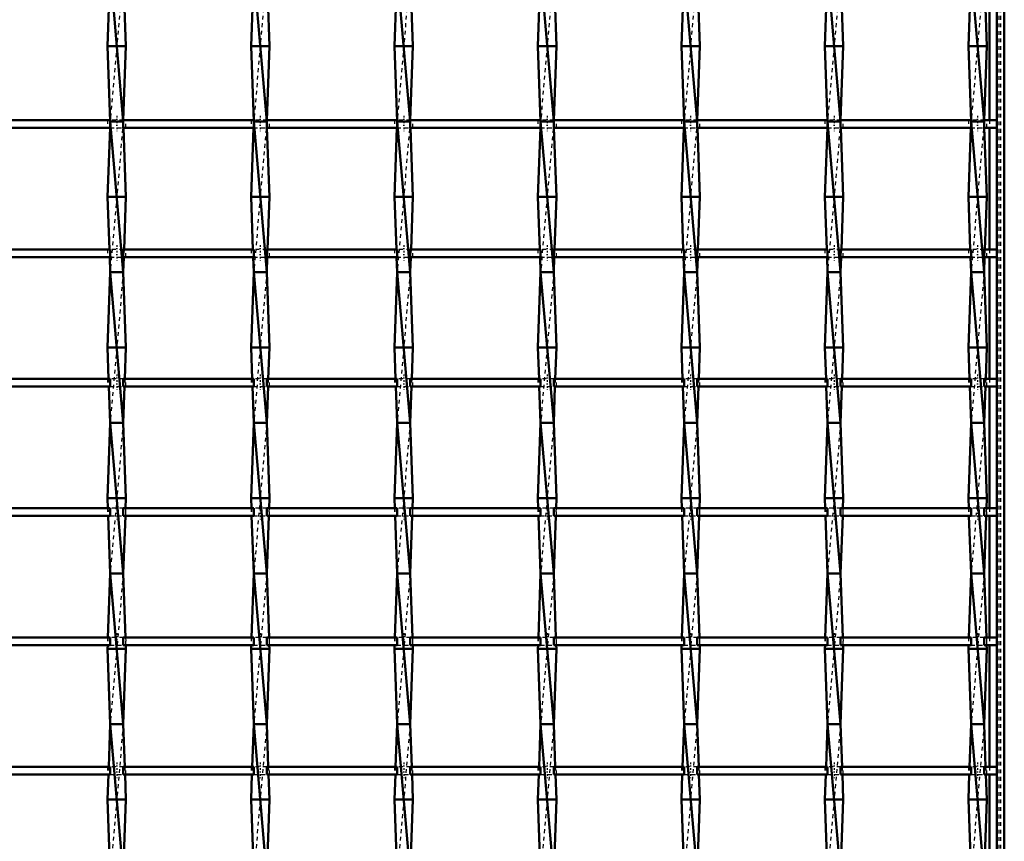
# Model space of a CAD drawing. Header units: millimetres. Extents: x -696 to 532, y -500 to 878.
# Tile 13 of 16: x 89 to 350, y -53 to 165. Entities that reach past the tile are written whole.
import ezdxf

# ---------------------------------------------------------------- set-up
doc = ezdxf.new("R2010")
doc.units = ezdxf.units.MM
doc.linetypes.add('Center', pattern=[1.5, 0.45, -0.5, 0.05, -0.5])
doc.linetypes.add('Dashed', pattern=[2, 1, -1])
for name, color, linetype, lineweight in [('AM_0', 7, 'Continuous', 50), ('AM_7', 7, 'Center', 25), ('AM_9', 6, 'Dashed', 25)]:
    doc.layers.add(name, color=color, linetype=linetype, lineweight=lineweight)

# ---------------------------------------------------------------- blocks, each defined once
blk = doc.blocks.new('1_i86e55pvhl5s721gi67bhdlsi________0_in_LSSP2303438211700100035010_4')
at = {"layer": 'AM_0'}
for p, q in [((348, 498), (348, -498)), ((350, 498), (350, -498)), ((346.05, 170.65), (346.05, 138.32)), ((346.05, 136.32), (346.05, 103.99)), ((346.05, 101.99), (346.05, 69.66)), ((346.05, 67.66), (346.05, 35.33)), ((346.05, 33.33), (346.05, 1)), ((346.05, -1), (346.05, -33.33)), ((346.05, -35.33), (346.05, -67.66))]:
    blk.add_line(p, q, dxfattribs=at)
at = {"layer": 'AM_9'}
for p, q in [((348.55, 498), (348.55, -498)), ((348.99, 498), (348.99, -498)), ((346.05, 138.32), (346.05, 136.32)), ((346.05, 103.99), (346.05, 101.99)), ((346.05, 69.66), (346.05, 67.66)), ((346.05, 35.33), (346.05, 33.33)), ((346.05, 1), (346.05, -1)), ((346.05, -33.33), (346.05, -35.33))]:
    blk.add_line(p, q, dxfattribs=at)
blk = doc.blocks.new('15_vyn3tw6f8cb7vypoqd4vzm5eh________0_in_LSSP2303438211700100035010_4')
at = {"layer": 'AM_0'}
for p, q in [((112.57, 178), (116.03, 138)), ((112.3, 170.65), (111.85, 158)), ((116.3, 170.65), (116.75, 158)), ((116.75, 158), (111.85, 158)), ((111.85, 158), (112.57, 138)), ((116.75, 158), (116.04, 138.32)), ((112.51, 136.32), (111.85, 118)), ((112.57, 138), (116.03, 98)), ((116.03, 138), (112.57, 138)), ((116.09, 136.32), (116.75, 118)), ((111.85, 118), (112.35, 103.99)), ((116.75, 118), (111.85, 118)), ((116.75, 118), (116.25, 103.99)), ((112.42, 101.99), (112.57, 98)), ((116.18, 101.99), (116.03, 98)), ((112.57, 98), (111.85, 78)), ((112.57, 98), (116.03, 58)), ((116.03, 98), (112.57, 98)), ((116.03, 98), (116.75, 78)), ((111.85, 78), (112.15, 69.66)), ((116.75, 78), (111.85, 78)), ((116.75, 78), (116.45, 69.66)), ((112.22, 67.66), (112.57, 58)), ((116.38, 67.66), (116.03, 58)), ((112.57, 58), (111.85, 38)), ((112.57, 58), (116.03, 18)), ((116.03, 58), (112.57, 58)), ((116.03, 58), (116.75, 38)), ((116.75, 38), (111.85, 38)), ((111.85, 38), (111.95, 35.33)), ((116.75, 38), (116.65, 35.33)), ((112.02, 33.33), (112.57, 18)), ((116.58, 33.33), (116.03, 18)), ((112.57, 18), (111.96, 1)), ((112.57, 18), (116.03, -22)), ((116.03, 18), (112.57, 18)), ((116.03, 18), (116.64, 1)), ((111.89, -1), (111.85, -2)), ((116.75, -2), (111.85, -2)), ((111.85, -2), (112.57, -22)), ((116.75, -2), (116.03, -22)), ((116.71, -1), (116.75, -2)), ((112.57, -22), (112.16, -33.33)), ((112.57, -22), (116.03, -62)), ((116.03, -22), (112.57, -22)), ((116.03, -22), (116.44, -33.33)), ((112.09, -35.33), (111.85, -42)), ((116.51, -35.33), (116.75, -42)), ((111.85, -42), (112.57, -62)), ((116.75, -42), (111.85, -42)), ((116.75, -42), (116.03, -62))]:
    blk.add_line(p, q, dxfattribs=at)
at = {"layer": 'AM_9'}
for p, q in [((116.03, 178), (112.57, 138)), ((112.57, 138), (112.51, 136.32)), ((116.03, 138), (112.57, 98)), ((116.04, 138.32), (116.03, 138)), ((116.03, 138), (116.09, 136.32)), ((112.35, 103.99), (112.42, 101.99)), ((116.25, 103.99), (116.18, 101.99)), ((116.03, 98), (112.57, 58)), ((112.15, 69.66), (112.22, 67.66)), ((116.45, 69.66), (116.38, 67.66)), ((116.03, 58), (112.57, 18)), ((111.95, 35.33), (112.02, 33.33)), ((116.65, 35.33), (116.58, 33.33)), ((116.03, 18), (112.57, -22)), ((111.96, 1), (111.89, -1)), ((116.64, 1), (116.71, -1)), ((116.03, -22), (112.57, -62)), ((112.16, -33.33), (112.09, -35.33)), ((116.44, -33.33), (116.51, -35.33))]:
    blk.add_line(p, q, dxfattribs=at)
blk = doc.blocks.new('16_9bkn00gs3bflc9r5jfl584tol________0_in_LSSP2303438211700100035010_4')
at = {"layer": 'AM_0'}
for p, q in [((150.67, 178), (154.13, 138)), ((150.4, 170.65), (149.95, 158)), ((154.4, 170.65), (154.85, 158)), ((154.85, 158), (149.95, 158)), ((149.95, 158), (150.67, 138)), ((154.85, 158), (154.14, 138.32)), ((150.61, 136.32), (149.95, 118)), ((154.13, 138), (150.67, 138)), ((150.67, 138), (154.13, 98)), ((154.19, 136.32), (154.85, 118)), ((154.85, 118), (149.95, 118)), ((149.95, 118), (150.45, 103.99)), ((154.85, 118), (154.35, 103.99)), ((150.52, 101.99), (150.67, 98)), ((154.28, 101.99), (154.13, 98)), ((150.67, 98), (149.95, 78)), ((150.67, 98), (154.13, 58)), ((154.13, 98), (150.67, 98)), ((154.13, 98), (154.85, 78)), ((154.85, 78), (149.95, 78)), ((149.95, 78), (150.25, 69.66)), ((154.85, 78), (154.55, 69.66)), ((150.32, 67.66), (150.67, 58)), ((154.48, 67.66), (154.13, 58)), ((150.67, 58), (149.95, 38)), ((150.67, 58), (154.13, 18)), ((154.13, 58), (150.67, 58)), ((154.13, 58), (154.85, 38)), ((149.95, 38), (150.05, 35.33)), ((154.85, 38), (149.95, 38)), ((154.85, 38), (154.75, 35.33)), ((150.12, 33.33), (150.67, 18)), ((154.68, 33.33), (154.13, 18)), ((150.67, 18), (150.06, 1)), ((150.67, 18), (154.13, -22)), ((154.13, 18), (150.67, 18)), ((154.13, 18), (154.74, 1)), ((149.99, -1), (149.95, -2)), ((154.85, -2), (149.95, -2)), ((149.95, -2), (150.67, -22)), ((154.85, -2), (154.13, -22)), ((154.81, -1), (154.85, -2)), ((150.67, -22), (150.26, -33.33)), ((150.67, -22), (154.13, -62)), ((154.13, -22), (150.67, -22)), ((154.13, -22), (154.54, -33.33)), ((150.19, -35.33), (149.95, -42)), ((154.61, -35.33), (154.85, -42)), ((149.95, -42), (150.67, -62)), ((154.85, -42), (149.95, -42)), ((154.85, -42), (154.13, -62))]:
    blk.add_line(p, q, dxfattribs=at)
at = {"layer": 'AM_9'}
for p, q in [((154.13, 178), (150.67, 138)), ((150.67, 138), (150.61, 136.32)), ((154.13, 138), (150.67, 98)), ((154.14, 138.32), (154.13, 138)), ((154.13, 138), (154.19, 136.32)), ((150.45, 103.99), (150.52, 101.99)), ((154.35, 103.99), (154.28, 101.99)), ((154.13, 98), (150.67, 58)), ((150.25, 69.66), (150.32, 67.66)), ((154.55, 69.66), (154.48, 67.66)), ((154.13, 58), (150.67, 18)), ((150.05, 35.33), (150.12, 33.33)), ((154.75, 35.33), (154.68, 33.33)), ((154.13, 18), (150.67, -22)), ((150.06, 1), (149.99, -1)), ((154.74, 1), (154.81, -1)), ((154.13, -22), (150.67, -62)), ((150.26, -33.33), (150.19, -35.33)), ((154.54, -33.33), (154.61, -35.33))]:
    blk.add_line(p, q, dxfattribs=at)
blk = doc.blocks.new('17_kpkwt9iui20wyduwzh2gyxksl________0_in_LSSP2303438211700100035010_4')
at = {"layer": 'AM_0'}
for p, q in [((188.77, 178), (192.23, 138)), ((188.5, 170.65), (188.05, 158)), ((192.5, 170.65), (192.95, 158)), ((192.95, 158), (188.05, 158)), ((188.05, 158), (188.77, 138)), ((192.95, 158), (192.24, 138.32)), ((188.71, 136.32), (188.05, 118)), ((192.23, 138), (188.77, 138)), ((188.77, 138), (192.23, 98)), ((192.29, 136.32), (192.95, 118)), ((192.95, 118), (188.05, 118)), ((188.05, 118), (188.55, 103.99)), ((192.95, 118), (192.45, 103.99)), ((188.62, 101.99), (188.77, 98)), ((192.38, 101.99), (192.23, 98)), ((188.77, 98), (188.05, 78)), ((188.77, 98), (192.23, 58)), ((192.23, 98), (188.77, 98)), ((192.23, 98), (192.95, 78)), ((192.95, 78), (188.05, 78)), ((188.05, 78), (188.35, 69.66)), ((192.95, 78), (192.65, 69.66)), ((188.42, 67.66), (188.77, 58)), ((192.58, 67.66), (192.23, 58)), ((188.77, 58), (188.05, 38)), ((188.77, 58), (192.23, 18)), ((192.23, 58), (188.77, 58)), ((192.23, 58), (192.95, 38)), ((192.95, 38), (188.05, 38)), ((188.05, 38), (188.15, 35.33)), ((192.95, 38), (192.85, 35.33)), ((188.22, 33.33), (188.77, 18)), ((192.78, 33.33), (192.23, 18)), ((188.77, 18), (188.16, 1)), ((188.77, 18), (192.23, -22)), ((192.23, 18), (188.77, 18)), ((192.23, 18), (192.84, 1)), ((188.09, -1), (188.05, -2)), ((192.95, -2), (188.05, -2)), ((188.05, -2), (188.77, -22)), ((192.95, -2), (192.23, -22)), ((192.91, -1), (192.95, -2)), ((188.77, -22), (188.36, -33.33)), ((192.23, -22), (188.77, -22)), ((188.77, -22), (192.23, -62)), ((192.23, -22), (192.64, -33.33)), ((188.29, -35.33), (188.05, -42)), ((192.71, -35.33), (192.95, -42)), ((192.95, -42), (188.05, -42)), ((188.05, -42), (188.77, -62)), ((192.95, -42), (192.23, -62))]:
    blk.add_line(p, q, dxfattribs=at)
at = {"layer": 'AM_9'}
for p, q in [((192.23, 178), (188.77, 138)), ((188.77, 138), (188.71, 136.32)), ((192.23, 138), (188.77, 98)), ((192.24, 138.32), (192.23, 138)), ((192.23, 138), (192.29, 136.32)), ((188.55, 103.99), (188.62, 101.99)), ((192.45, 103.99), (192.38, 101.99)), ((192.23, 98), (188.77, 58)), ((188.35, 69.66), (188.42, 67.66)), ((192.65, 69.66), (192.58, 67.66)), ((192.23, 58), (188.77, 18)), ((188.15, 35.33), (188.22, 33.33)), ((192.85, 35.33), (192.78, 33.33)), ((192.23, 18), (188.77, -22)), ((188.16, 1), (188.09, -1)), ((192.84, 1), (192.91, -1)), ((192.23, -22), (188.77, -62)), ((188.36, -33.33), (188.29, -35.33)), ((192.64, -33.33), (192.71, -35.33))]:
    blk.add_line(p, q, dxfattribs=at)
blk = doc.blocks.new('18_eeh04iu6j8wp8mqid5z30jglf________0_in_LSSP2303438211700100035010_4')
at = {"layer": 'AM_0'}
for p, q in [((226.87, 178), (230.33, 138)), ((226.6, 170.65), (226.15, 158)), ((230.6, 170.65), (231.05, 158)), ((231.05, 158), (226.15, 158)), ((226.15, 158), (226.87, 138)), ((231.05, 158), (230.34, 138.32)), ((226.81, 136.32), (226.15, 118)), ((230.33, 138), (226.87, 138)), ((226.87, 138), (230.33, 98)), ((230.39, 136.32), (231.05, 118)), ((231.05, 118), (226.15, 118)), ((226.15, 118), (226.65, 103.99)), ((231.05, 118), (230.55, 103.99)), ((226.72, 101.99), (226.87, 98)), ((230.48, 101.99), (230.33, 98)), ((226.87, 98), (226.15, 78)), ((226.87, 98), (230.33, 58)), ((230.33, 98), (226.87, 98)), ((230.33, 98), (231.05, 78)), ((231.05, 78), (226.15, 78)), ((226.15, 78), (226.45, 69.66)), ((231.05, 78), (230.75, 69.66)), ((226.52, 67.66), (226.87, 58)), ((230.68, 67.66), (230.33, 58)), ((226.87, 58), (226.15, 38)), ((226.87, 58), (230.33, 18)), ((230.33, 58), (226.87, 58)), ((230.33, 58), (231.05, 38)), ((226.15, 38), (226.25, 35.33)), ((231.05, 38), (226.15, 38)), ((231.05, 38), (230.95, 35.33)), ((226.32, 33.33), (226.87, 18)), ((230.88, 33.33), (230.33, 18)), ((226.87, 18), (226.26, 1)), ((226.87, 18), (230.33, -22)), ((230.33, 18), (226.87, 18)), ((230.33, 18), (230.94, 1)), ((226.19, -1), (226.15, -2)), ((231.05, -2), (226.15, -2)), ((226.15, -2), (226.87, -22)), ((231.05, -2), (230.33, -22)), ((231.01, -1), (231.05, -2)), ((226.87, -22), (226.46, -33.33)), ((230.33, -22), (226.87, -22)), ((226.87, -22), (230.33, -62)), ((230.33, -22), (230.74, -33.33)), ((226.39, -35.33), (226.15, -42)), ((230.81, -35.33), (231.05, -42)), ((231.05, -42), (226.15, -42)), ((226.15, -42), (226.87, -62)), ((231.05, -42), (230.33, -62))]:
    blk.add_line(p, q, dxfattribs=at)
at = {"layer": 'AM_9'}
for p, q in [((230.33, 178), (226.87, 138)), ((226.87, 138), (226.81, 136.32)), ((230.33, 138), (226.87, 98)), ((230.34, 138.32), (230.33, 138)), ((230.33, 138), (230.39, 136.32)), ((226.65, 103.99), (226.72, 101.99)), ((230.55, 103.99), (230.48, 101.99)), ((230.33, 98), (226.87, 58)), ((226.45, 69.66), (226.52, 67.66)), ((230.75, 69.66), (230.68, 67.66)), ((230.33, 58), (226.87, 18)), ((226.25, 35.33), (226.32, 33.33)), ((230.95, 35.33), (230.88, 33.33)), ((230.33, 18), (226.87, -22)), ((226.26, 1), (226.19, -1)), ((230.94, 1), (231.01, -1)), ((230.33, -22), (226.87, -62)), ((226.46, -33.33), (226.39, -35.33)), ((230.74, -33.33), (230.81, -35.33))]:
    blk.add_line(p, q, dxfattribs=at)
blk = doc.blocks.new('19_xfg5b2h4ivj7410yk2n0uzmaa________0_in_LSSP2303438211700100035010_4')
at = {"layer": 'AM_0'}
for p, q in [((264.97, 178), (268.43, 138)), ((264.7, 170.65), (264.25, 158)), ((268.7, 170.65), (269.15, 158)), ((269.15, 158), (264.25, 158)), ((264.25, 158), (264.97, 138)), ((269.15, 158), (268.44, 138.32)), ((264.91, 136.32), (264.25, 118)), ((268.43, 138), (264.97, 138)), ((264.97, 138), (268.43, 98)), ((268.49, 136.32), (269.15, 118)), ((269.15, 118), (264.25, 118)), ((264.25, 118), (264.75, 103.99)), ((269.15, 118), (268.65, 103.99)), ((264.82, 101.99), (264.97, 98)), ((268.58, 101.99), (268.43, 98)), ((264.97, 98), (264.25, 78)), ((264.97, 98), (268.43, 58)), ((268.43, 98), (264.97, 98)), ((268.43, 98), (269.15, 78)), ((269.15, 78), (264.25, 78)), ((264.25, 78), (264.55, 69.66)), ((269.15, 78), (268.85, 69.66)), ((264.62, 67.66), (264.97, 58)), ((268.78, 67.66), (268.43, 58)), ((264.97, 58), (264.25, 38)), ((264.97, 58), (268.43, 18)), ((268.43, 58), (264.97, 58)), ((268.43, 58), (269.15, 38)), ((269.15, 38), (264.25, 38)), ((264.25, 38), (264.35, 35.33)), ((269.15, 38), (269.05, 35.33)), ((264.42, 33.33), (264.97, 18)), ((268.98, 33.33), (268.43, 18)), ((264.97, 18), (264.36, 1)), ((264.97, 18), (268.43, -22)), ((268.43, 18), (264.97, 18)), ((268.43, 18), (269.04, 1)), ((264.29, -1), (264.25, -2)), ((269.15, -2), (264.25, -2)), ((264.25, -2), (264.97, -22)), ((269.15, -2), (268.43, -22)), ((269.11, -1), (269.15, -2)), ((264.97, -22), (264.56, -33.33)), ((268.43, -22), (264.97, -22)), ((264.97, -22), (268.43, -62)), ((268.43, -22), (268.84, -33.33)), ((264.49, -35.33), (264.25, -42)), ((268.91, -35.33), (269.15, -42)), ((269.15, -42), (264.25, -42)), ((264.25, -42), (264.97, -62)), ((269.15, -42), (268.43, -62))]:
    blk.add_line(p, q, dxfattribs=at)
at = {"layer": 'AM_9'}
for p, q in [((268.43, 178), (264.97, 138)), ((264.97, 138), (264.91, 136.32)), ((268.43, 138), (264.97, 98)), ((268.44, 138.32), (268.43, 138)), ((268.43, 138), (268.49, 136.32)), ((264.75, 103.99), (264.82, 101.99)), ((268.65, 103.99), (268.58, 101.99)), ((268.43, 98), (264.97, 58)), ((264.55, 69.66), (264.62, 67.66)), ((268.85, 69.66), (268.78, 67.66)), ((268.43, 58), (264.97, 18)), ((264.35, 35.33), (264.42, 33.33)), ((269.05, 35.33), (268.98, 33.33)), ((268.43, 18), (264.97, -22)), ((264.36, 1), (264.29, -1)), ((269.04, 1), (269.11, -1)), ((268.43, -22), (264.97, -62)), ((264.56, -33.33), (264.49, -35.33)), ((268.84, -33.33), (268.91, -35.33))]:
    blk.add_line(p, q, dxfattribs=at)
blk = doc.blocks.new('20_wcbvnk443ktaajgwgsu4rstrd________0_in_LSSP2303438211700100035010_4')
at = {"layer": 'AM_0'}
for p, q in [((303.07, 178), (306.53, 138)), ((302.8, 170.65), (302.35, 158)), ((306.8, 170.65), (307.25, 158)), ((307.25, 158), (302.35, 158)), ((302.35, 158), (303.07, 138)), ((307.25, 158), (306.54, 138.32)), ((303.01, 136.32), (302.35, 118)), ((306.53, 138), (303.07, 138)), ((303.07, 138), (306.53, 98)), ((306.59, 136.32), (307.25, 118)), ((307.25, 118), (302.35, 118)), ((302.35, 118), (302.85, 103.99)), ((307.25, 118), (306.75, 103.99)), ((302.92, 101.99), (303.07, 98)), ((306.68, 101.99), (306.53, 98)), ((303.07, 98), (302.35, 78)), ((303.07, 98), (306.53, 58)), ((306.53, 98), (303.07, 98)), ((306.53, 98), (307.25, 78)), ((307.25, 78), (302.35, 78)), ((302.35, 78), (302.65, 69.66)), ((307.25, 78), (306.95, 69.66)), ((302.72, 67.66), (303.07, 58)), ((306.88, 67.66), (306.53, 58)), ((303.07, 58), (302.35, 38)), ((303.07, 58), (306.53, 18)), ((306.53, 58), (303.07, 58)), ((306.53, 58), (307.25, 38)), ((307.25, 38), (302.35, 38)), ((302.35, 38), (302.45, 35.33)), ((307.25, 38), (307.15, 35.33)), ((302.52, 33.33), (303.07, 18)), ((307.08, 33.33), (306.53, 18)), ((303.07, 18), (302.46, 1)), ((303.07, 18), (306.53, -22)), ((306.53, 18), (303.07, 18)), ((306.53, 18), (307.14, 1)), ((302.39, -1), (302.35, -2)), ((307.25, -2), (302.35, -2)), ((302.35, -2), (303.07, -22)), ((307.25, -2), (306.53, -22)), ((307.21, -1), (307.25, -2)), ((303.07, -22), (302.66, -33.33)), ((306.53, -22), (303.07, -22)), ((303.07, -22), (306.53, -62)), ((306.53, -22), (306.94, -33.33)), ((302.59, -35.33), (302.35, -42)), ((307.01, -35.33), (307.25, -42)), ((307.25, -42), (302.35, -42)), ((302.35, -42), (303.07, -62)), ((307.25, -42), (306.53, -62))]:
    blk.add_line(p, q, dxfattribs=at)
at = {"layer": 'AM_9'}
for p, q in [((306.53, 178), (303.07, 138)), ((303.07, 138), (303.01, 136.32)), ((306.53, 138), (303.07, 98)), ((306.54, 138.32), (306.53, 138)), ((306.53, 138), (306.59, 136.32)), ((302.85, 103.99), (302.92, 101.99)), ((306.75, 103.99), (306.68, 101.99)), ((306.53, 98), (303.07, 58)), ((302.65, 69.66), (302.72, 67.66)), ((306.95, 69.66), (306.88, 67.66)), ((306.53, 58), (303.07, 18)), ((302.45, 35.33), (302.52, 33.33)), ((307.15, 35.33), (307.08, 33.33)), ((306.53, 18), (303.07, -22)), ((302.46, 1), (302.39, -1)), ((307.14, 1), (307.21, -1)), ((306.53, -22), (303.07, -62)), ((302.66, -33.33), (302.59, -35.33)), ((306.94, -33.33), (307.01, -35.33))]:
    blk.add_line(p, q, dxfattribs=at)
blk = doc.blocks.new('21_tj07e3j4j9es8199g16goxfna________0_in_LSSP2303438211700100035010_4')
at = {"layer": 'AM_0'}
for p, q in [((341.17, 178), (344.63, 138)), ((340.9, 170.65), (340.45, 158)), ((344.9, 170.65), (345.35, 158)), ((345.35, 158), (340.45, 158)), ((340.45, 158), (341.17, 138)), ((345.35, 158), (344.64, 138.32)), ((341.11, 136.32), (340.45, 118)), ((341.17, 138), (344.63, 98)), ((344.63, 138), (341.17, 138)), ((344.69, 136.32), (345.35, 118)), ((340.45, 118), (340.95, 103.99)), ((345.35, 118), (340.45, 118)), ((345.35, 118), (344.85, 103.99)), ((341.02, 101.99), (341.17, 98)), ((344.78, 101.99), (344.63, 98)), ((341.17, 98), (340.45, 78)), ((341.17, 98), (344.63, 58)), ((344.63, 98), (341.17, 98)), ((344.63, 98), (345.35, 78)), ((340.45, 78), (340.75, 69.66)), ((345.35, 78), (340.45, 78)), ((345.35, 78), (345.05, 69.66)), ((340.82, 67.66), (341.17, 58)), ((344.98, 67.66), (344.63, 58)), ((341.17, 58), (340.45, 38)), ((341.17, 58), (344.63, 18)), ((344.63, 58), (341.17, 58)), ((344.63, 58), (345.35, 38)), ((345.35, 38), (340.45, 38)), ((340.45, 38), (340.55, 35.33)), ((345.35, 38), (345.25, 35.33)), ((340.62, 33.33), (341.17, 18)), ((345.18, 33.33), (344.63, 18)), ((341.17, 18), (340.56, 1)), ((341.17, 18), (344.63, -22)), ((344.63, 18), (341.17, 18)), ((344.63, 18), (345.24, 1)), ((340.49, -1), (340.45, -2)), ((345.35, -2), (340.45, -2)), ((340.45, -2), (341.17, -22)), ((345.35, -2), (344.63, -22)), ((345.31, -1), (345.35, -2)), ((341.17, -22), (340.76, -33.33)), ((344.63, -22), (341.17, -22)), ((341.17, -22), (344.63, -62)), ((344.63, -22), (345.04, -33.33)), ((340.69, -35.33), (340.45, -42)), ((345.11, -35.33), (345.35, -42)), ((345.35, -42), (340.45, -42)), ((340.45, -42), (341.17, -62)), ((345.35, -42), (344.63, -62))]:
    blk.add_line(p, q, dxfattribs=at)
at = {"layer": 'AM_9'}
for p, q in [((344.63, 178), (341.17, 138)), ((341.17, 138), (341.11, 136.32)), ((344.63, 138), (341.17, 98)), ((344.64, 138.32), (344.63, 138)), ((344.63, 138), (344.69, 136.32)), ((340.95, 103.99), (341.02, 101.99)), ((344.85, 103.99), (344.78, 101.99)), ((344.63, 98), (341.17, 58)), ((340.75, 69.66), (340.82, 67.66)), ((345.05, 69.66), (344.98, 67.66)), ((344.63, 58), (341.17, 18)), ((340.55, 35.33), (340.62, 33.33)), ((345.25, 35.33), (345.18, 33.33)), ((344.63, 18), (341.17, -22)), ((340.56, 1), (340.49, -1)), ((345.24, 1), (345.31, -1)), ((344.63, -22), (341.17, -62)), ((340.76, -33.33), (340.69, -35.33)), ((345.04, -33.33), (345.11, -35.33))]:
    blk.add_line(p, q, dxfattribs=at)
blk = doc.blocks.new('36_735g8p2vgcw4j4rx9ujbrwrfb________0_in_LSSP2303438211700100035010_4')
at = {"layer": 'AM_0'}
for p, q in [((112.57, -33.33), (77.93, -33.33)), ((112.57, -33.33), (112.57, -35.33)), ((150.67, -33.33), (116.03, -33.33)), ((116.03, -35.33), (116.03, -33.33)), ((150.67, -33.33), (150.67, -35.33)), ((188.77, -33.33), (154.13, -33.33)), ((154.13, -35.33), (154.13, -33.33)), ((188.77, -33.33), (188.77, -35.33)), ((226.87, -33.33), (192.23, -33.33)), ((192.23, -35.33), (192.23, -33.33)), ((226.87, -33.33), (226.87, -35.33)), ((230.33, -35.33), (230.33, -33.33)), ((264.97, -33.33), (230.33, -33.33)), ((264.97, -33.33), (264.97, -35.33)), ((303.07, -33.33), (268.43, -33.33)), ((268.43, -35.33), (268.43, -33.33)), ((303.07, -33.33), (303.07, -35.33)), ((341.17, -33.33), (306.53, -33.33)), ((306.53, -35.33), (306.53, -33.33)), ((341.17, -33.33), (341.17, -35.33)), ((348, -33.33), (344.63, -33.33)), ((344.63, -35.33), (344.63, -33.33)), ((348, -33.33), (348, -35.33)), ((112.57, -35.33), (77.93, -35.33)), ((150.67, -35.33), (116.03, -35.33)), ((188.77, -35.33), (154.13, -35.33)), ((226.87, -35.33), (192.23, -35.33)), ((264.97, -35.33), (230.33, -35.33)), ((303.07, -35.33), (268.43, -35.33)), ((341.17, -35.33), (306.53, -35.33)), ((348, -35.33), (344.63, -35.33))]:
    blk.add_line(p, q, dxfattribs=at)
at = {"layer": 'AM_7'}
for p, q in [((114.3, -32.13), (114.3, -36.53)), ((152.4, -32.13), (152.4, -36.53)), ((190.5, -32.13), (190.5, -36.53)), ((228.6, -32.13), (228.6, -36.53)), ((266.7, -32.13), (266.7, -36.53)), ((304.8, -32.13), (304.8, -36.53)), ((342.9, -32.13), (342.9, -36.53))]:
    blk.add_line(p, q, dxfattribs=at)
at = {"layer": 'AM_9'}
for p, q in [((111.85, -33.33), (111.85, -35.33)), ((116.03, -33.33), (112.57, -33.33)), ((116.75, -35.33), (116.75, -33.33)), ((149.95, -33.33), (149.95, -35.33)), ((154.13, -33.33), (150.67, -33.33)), ((154.85, -35.33), (154.85, -33.33)), ((188.05, -33.33), (188.05, -35.33)), ((192.23, -33.33), (188.77, -33.33)), ((192.95, -35.33), (192.95, -33.33)), ((226.15, -33.33), (226.15, -35.33)), ((230.33, -33.33), (226.87, -33.33)), ((231.05, -35.33), (231.05, -33.33)), ((264.25, -33.33), (264.25, -35.33)), ((268.43, -33.33), (264.97, -33.33)), ((269.15, -35.33), (269.15, -33.33)), ((302.35, -33.33), (302.35, -35.33)), ((306.53, -33.33), (303.07, -33.33)), ((307.25, -35.33), (307.25, -33.33)), ((340.45, -33.33), (340.45, -35.33)), ((344.63, -33.33), (341.17, -33.33)), ((345.35, -35.33), (345.35, -33.33)), ((112.57, -35.33), (116.03, -35.33)), ((150.67, -35.33), (154.13, -35.33)), ((188.77, -35.33), (192.23, -35.33)), ((226.87, -35.33), (230.33, -35.33)), ((264.97, -35.33), (268.43, -35.33)), ((303.07, -35.33), (306.53, -35.33)), ((341.17, -35.33), (344.63, -35.33))]:
    blk.add_line(p, q, dxfattribs=at)
blk = doc.blocks.new('37_ozlj1ef2b8r0776uiibwd4r5f________0_in_LSSP2303438211700100035010_4')
at = {"layer": 'AM_0'}
for p, q in [((112.57, 1), (77.93, 1)), ((112.57, 1), (112.57, -1)), ((150.67, 1), (116.03, 1)), ((116.03, -1), (116.03, 1)), ((150.67, 1), (150.67, -1)), ((154.13, -1), (154.13, 1)), ((188.77, 1), (154.13, 1)), ((188.77, 1), (188.77, -1)), ((226.87, 1), (192.23, 1)), ((192.23, -1), (192.23, 1)), ((226.87, 1), (226.87, -1)), ((264.97, 1), (230.33, 1)), ((230.33, -1), (230.33, 1)), ((264.97, 1), (264.97, -1)), ((303.07, 1), (268.43, 1)), ((268.43, -1), (268.43, 1)), ((303.07, 1), (303.07, -1)), ((341.17, 1), (306.53, 1)), ((306.53, -1), (306.53, 1)), ((341.17, 1), (341.17, -1)), ((348, 1), (344.63, 1)), ((344.63, -1), (344.63, 1)), ((348, 1), (348, -1)), ((112.57, -1), (77.93, -1)), ((150.67, -1), (116.03, -1)), ((188.77, -1), (154.13, -1)), ((226.87, -1), (192.23, -1)), ((264.97, -1), (230.33, -1)), ((303.07, -1), (268.43, -1)), ((341.17, -1), (306.53, -1)), ((348, -1), (344.63, -1))]:
    blk.add_line(p, q, dxfattribs=at)
at = {"layer": 'AM_7'}
for p, q in [((114.3, 2.2), (114.3, -2.2)), ((152.4, 2.2), (152.4, -2.2)), ((190.5, 2.2), (190.5, -2.2)), ((228.6, 2.2), (228.6, -2.2)), ((266.7, 2.2), (266.7, -2.2)), ((304.8, 2.2), (304.8, -2.2)), ((342.9, 2.2), (342.9, -2.2))]:
    blk.add_line(p, q, dxfattribs=at)
at = {"layer": 'AM_9'}
for p, q in [((111.85, 1), (111.85, -1)), ((116.03, 1), (112.57, 1)), ((116.75, -1), (116.75, 1)), ((149.95, 1), (149.95, -1)), ((154.13, 1), (150.67, 1)), ((154.85, -1), (154.85, 1)), ((188.05, 1), (188.05, -1)), ((192.23, 1), (188.77, 1)), ((192.95, -1), (192.95, 1)), ((226.15, 1), (226.15, -1)), ((230.33, 1), (226.87, 1)), ((231.05, -1), (231.05, 1)), ((264.25, 1), (264.25, -1)), ((268.43, 1), (264.97, 1)), ((269.15, -1), (269.15, 1)), ((302.35, 1), (302.35, -1)), ((306.53, 1), (303.07, 1)), ((307.25, -1), (307.25, 1)), ((340.45, 1), (340.45, -1)), ((344.63, 1), (341.17, 1)), ((345.35, -1), (345.35, 1)), ((112.57, -1), (116.03, -1)), ((150.67, -1), (154.13, -1)), ((188.77, -1), (192.23, -1)), ((226.87, -1), (230.33, -1)), ((264.97, -1), (268.43, -1)), ((303.07, -1), (306.53, -1)), ((341.17, -1), (344.63, -1))]:
    blk.add_line(p, q, dxfattribs=at)
blk = doc.blocks.new('38_ncewa0b6jvyeeb19ahipzr040________0_in_LSSP2303438211700100035010_4')
at = {"layer": 'AM_0'}
for p, q in [((112.57, 35.33), (77.93, 35.33)), ((112.57, 35.33), (112.57, 33.33)), ((116.03, 33.33), (116.03, 35.33)), ((150.67, 35.33), (116.03, 35.33)), ((150.67, 35.33), (150.67, 33.33)), ((188.77, 35.33), (154.13, 35.33)), ((154.13, 33.33), (154.13, 35.33)), ((188.77, 35.33), (188.77, 33.33)), ((226.87, 35.33), (192.23, 35.33)), ((192.23, 33.33), (192.23, 35.33)), ((226.87, 35.33), (226.87, 33.33)), ((230.33, 33.33), (230.33, 35.33)), ((264.97, 35.33), (230.33, 35.33)), ((264.97, 35.33), (264.97, 33.33)), ((303.07, 35.33), (268.43, 35.33)), ((268.43, 33.33), (268.43, 35.33)), ((303.07, 35.33), (303.07, 33.33)), ((341.17, 35.33), (306.53, 35.33)), ((306.53, 33.33), (306.53, 35.33)), ((341.17, 35.33), (341.17, 33.33)), ((348, 35.33), (344.63, 35.33)), ((344.63, 33.33), (344.63, 35.33)), ((348, 35.33), (348, 33.33)), ((112.57, 33.33), (77.93, 33.33)), ((150.67, 33.33), (116.03, 33.33)), ((188.77, 33.33), (154.13, 33.33)), ((226.87, 33.33), (192.23, 33.33)), ((264.97, 33.33), (230.33, 33.33)), ((303.07, 33.33), (268.43, 33.33)), ((341.17, 33.33), (306.53, 33.33)), ((348, 33.33), (344.63, 33.33))]:
    blk.add_line(p, q, dxfattribs=at)
at = {"layer": 'AM_7'}
for p, q in [((114.3, 36.53), (114.3, 32.13)), ((152.4, 36.53), (152.4, 32.13)), ((190.5, 36.53), (190.5, 32.13)), ((228.6, 36.53), (228.6, 32.13)), ((266.7, 36.53), (266.7, 32.13)), ((304.8, 36.53), (304.8, 32.13)), ((342.9, 36.53), (342.9, 32.13))]:
    blk.add_line(p, q, dxfattribs=at)
at = {"layer": 'AM_9'}
for p, q in [((111.85, 35.33), (111.85, 33.33)), ((116.03, 35.33), (112.57, 35.33)), ((116.75, 33.33), (116.75, 35.33)), ((149.95, 35.33), (149.95, 33.33)), ((154.13, 35.33), (150.67, 35.33)), ((154.85, 33.33), (154.85, 35.33)), ((188.05, 35.33), (188.05, 33.33)), ((192.23, 35.33), (188.77, 35.33)), ((192.95, 33.33), (192.95, 35.33)), ((226.15, 35.33), (226.15, 33.33)), ((230.33, 35.33), (226.87, 35.33)), ((231.05, 33.33), (231.05, 35.33)), ((264.25, 35.33), (264.25, 33.33)), ((268.43, 35.33), (264.97, 35.33)), ((269.15, 33.33), (269.15, 35.33)), ((302.35, 35.33), (302.35, 33.33)), ((306.53, 35.33), (303.07, 35.33)), ((307.25, 33.33), (307.25, 35.33)), ((340.45, 35.33), (340.45, 33.33)), ((344.63, 35.33), (341.17, 35.33)), ((345.35, 33.33), (345.35, 35.33)), ((112.57, 33.33), (116.03, 33.33)), ((150.67, 33.33), (154.13, 33.33)), ((188.77, 33.33), (192.23, 33.33)), ((226.87, 33.33), (230.33, 33.33)), ((264.97, 33.33), (268.43, 33.33)), ((303.07, 33.33), (306.53, 33.33)), ((341.17, 33.33), (344.63, 33.33))]:
    blk.add_line(p, q, dxfattribs=at)
blk = doc.blocks.new('39_rjqiqoq6u0s6pwqvgi5hudd8a________0_in_LSSP2303438211700100035010_4')
at = {"layer": 'AM_0'}
for p, q in [((112.57, 69.66), (77.93, 69.66)), ((112.57, 69.66), (112.57, 67.66)), ((150.67, 69.66), (116.03, 69.66)), ((116.03, 67.66), (116.03, 69.66)), ((150.67, 69.66), (150.67, 67.66)), ((154.13, 67.66), (154.13, 69.66)), ((188.77, 69.66), (154.13, 69.66)), ((188.77, 69.66), (188.77, 67.66)), ((226.87, 69.66), (192.23, 69.66)), ((192.23, 67.66), (192.23, 69.66)), ((226.87, 69.66), (226.87, 67.66)), ((264.97, 69.66), (230.33, 69.66)), ((230.33, 67.66), (230.33, 69.66)), ((264.97, 69.66), (264.97, 67.66)), ((303.07, 69.66), (268.43, 69.66)), ((268.43, 67.66), (268.43, 69.66)), ((303.07, 69.66), (303.07, 67.66)), ((341.17, 69.66), (306.53, 69.66)), ((306.53, 67.66), (306.53, 69.66)), ((341.17, 69.66), (341.17, 67.66)), ((348, 69.66), (344.63, 69.66)), ((344.63, 67.66), (344.63, 69.66)), ((348, 69.66), (348, 67.66)), ((112.57, 67.66), (77.93, 67.66)), ((150.67, 67.66), (116.03, 67.66)), ((188.77, 67.66), (154.13, 67.66)), ((226.87, 67.66), (192.23, 67.66)), ((264.97, 67.66), (230.33, 67.66)), ((303.07, 67.66), (268.43, 67.66)), ((341.17, 67.66), (306.53, 67.66)), ((348, 67.66), (344.63, 67.66))]:
    blk.add_line(p, q, dxfattribs=at)
at = {"layer": 'AM_7'}
for p, q in [((114.3, 70.86), (114.3, 66.46)), ((152.4, 70.86), (152.4, 66.46)), ((190.5, 70.86), (190.5, 66.46)), ((228.6, 70.86), (228.6, 66.46)), ((266.7, 70.86), (266.7, 66.46)), ((304.8, 70.86), (304.8, 66.46)), ((342.9, 70.86), (342.9, 66.46))]:
    blk.add_line(p, q, dxfattribs=at)
at = {"layer": 'AM_9'}
for p, q in [((111.85, 69.66), (111.85, 67.66)), ((116.03, 69.66), (112.57, 69.66)), ((116.75, 67.66), (116.75, 69.66)), ((149.95, 69.66), (149.95, 67.66)), ((154.13, 69.66), (150.67, 69.66)), ((154.85, 67.66), (154.85, 69.66)), ((188.05, 69.66), (188.05, 67.66)), ((192.23, 69.66), (188.77, 69.66)), ((192.95, 67.66), (192.95, 69.66)), ((226.15, 69.66), (226.15, 67.66)), ((230.33, 69.66), (226.87, 69.66)), ((231.05, 67.66), (231.05, 69.66)), ((264.25, 69.66), (264.25, 67.66)), ((268.43, 69.66), (264.97, 69.66)), ((269.15, 67.66), (269.15, 69.66)), ((302.35, 69.66), (302.35, 67.66)), ((306.53, 69.66), (303.07, 69.66)), ((307.25, 67.66), (307.25, 69.66)), ((340.45, 69.66), (340.45, 67.66)), ((344.63, 69.66), (341.17, 69.66)), ((345.35, 67.66), (345.35, 69.66)), ((112.57, 67.66), (116.03, 67.66)), ((150.67, 67.66), (154.13, 67.66)), ((188.77, 67.66), (192.23, 67.66)), ((226.87, 67.66), (230.33, 67.66)), ((264.97, 67.66), (268.43, 67.66)), ((303.07, 67.66), (306.53, 67.66)), ((341.17, 67.66), (344.63, 67.66))]:
    blk.add_line(p, q, dxfattribs=at)
blk = doc.blocks.new('40_n8kq2klnq6awzmgld7n82pnqq________0_in_LSSP2303438211700100035010_4')
at = {"layer": 'AM_0'}
for p, q in [((112.57, 103.99), (77.93, 103.99)), ((112.57, 101.99), (77.93, 101.99)), ((112.57, 103.99), (112.57, 101.99)), ((116.03, 101.99), (116.03, 103.99)), ((150.67, 103.99), (116.03, 103.99)), ((150.67, 101.99), (116.03, 101.99)), ((150.67, 103.99), (150.67, 101.99)), ((154.13, 101.99), (154.13, 103.99)), ((188.77, 103.99), (154.13, 103.99)), ((188.77, 101.99), (154.13, 101.99)), ((188.77, 103.99), (188.77, 101.99)), ((226.87, 103.99), (192.23, 103.99)), ((192.23, 101.99), (192.23, 103.99)), ((226.87, 101.99), (192.23, 101.99)), ((226.87, 103.99), (226.87, 101.99)), ((264.97, 103.99), (230.33, 103.99)), ((230.33, 101.99), (230.33, 103.99)), ((264.97, 101.99), (230.33, 101.99)), ((264.97, 103.99), (264.97, 101.99)), ((303.07, 103.99), (268.43, 103.99)), ((268.43, 101.99), (268.43, 103.99)), ((303.07, 101.99), (268.43, 101.99)), ((303.07, 103.99), (303.07, 101.99)), ((341.17, 103.99), (306.53, 103.99)), ((306.53, 101.99), (306.53, 103.99)), ((341.17, 101.99), (306.53, 101.99)), ((341.17, 103.99), (341.17, 101.99)), ((348, 103.99), (344.63, 103.99)), ((344.63, 101.99), (344.63, 103.99)), ((348, 101.99), (344.63, 101.99)), ((348, 103.99), (348, 101.99))]:
    blk.add_line(p, q, dxfattribs=at)
at = {"layer": 'AM_7'}
for p, q in [((114.3, 105.19), (114.3, 100.79)), ((152.4, 105.19), (152.4, 100.79)), ((190.5, 105.19), (190.5, 100.79)), ((228.6, 105.19), (228.6, 100.79)), ((266.7, 105.19), (266.7, 100.79)), ((304.8, 105.19), (304.8, 100.79)), ((342.9, 105.19), (342.9, 100.79))]:
    blk.add_line(p, q, dxfattribs=at)
at = {"layer": 'AM_9'}
for p, q in [((111.85, 103.99), (111.85, 101.99)), ((116.03, 103.99), (112.57, 103.99)), ((112.57, 101.99), (116.03, 101.99)), ((116.75, 101.99), (116.75, 103.99)), ((149.95, 103.99), (149.95, 101.99)), ((154.13, 103.99), (150.67, 103.99)), ((150.67, 101.99), (154.13, 101.99)), ((154.85, 101.99), (154.85, 103.99)), ((188.05, 103.99), (188.05, 101.99)), ((192.23, 103.99), (188.77, 103.99)), ((188.77, 101.99), (192.23, 101.99)), ((192.95, 101.99), (192.95, 103.99)), ((226.15, 103.99), (226.15, 101.99)), ((230.33, 103.99), (226.87, 103.99)), ((226.87, 101.99), (230.33, 101.99)), ((231.05, 101.99), (231.05, 103.99)), ((264.25, 103.99), (264.25, 101.99)), ((268.43, 103.99), (264.97, 103.99)), ((264.97, 101.99), (268.43, 101.99)), ((269.15, 101.99), (269.15, 103.99)), ((302.35, 103.99), (302.35, 101.99)), ((306.53, 103.99), (303.07, 103.99)), ((303.07, 101.99), (306.53, 101.99)), ((307.25, 101.99), (307.25, 103.99)), ((340.45, 103.99), (340.45, 101.99)), ((344.63, 103.99), (341.17, 103.99)), ((341.17, 101.99), (344.63, 101.99)), ((345.35, 101.99), (345.35, 103.99))]:
    blk.add_line(p, q, dxfattribs=at)
blk = doc.blocks.new('41_df0jjt3mizckqdt0dvlmqbebf________0_in_LSSP2303438211700100035010_4')
at = {"layer": 'AM_0'}
for p, q in [((112.57, 138.32), (77.93, 138.32)), ((112.57, 136.32), (77.93, 136.32)), ((112.57, 138.32), (112.57, 136.32)), ((116.03, 136.32), (116.03, 138.32)), ((150.67, 138.32), (116.03, 138.32)), ((150.67, 136.32), (116.03, 136.32)), ((150.67, 138.32), (150.67, 136.32)), ((154.13, 136.32), (154.13, 138.32)), ((188.77, 138.32), (154.13, 138.32)), ((188.77, 136.32), (154.13, 136.32)), ((188.77, 138.32), (188.77, 136.32)), ((226.87, 138.32), (192.23, 138.32)), ((192.23, 136.32), (192.23, 138.32)), ((226.87, 136.32), (192.23, 136.32)), ((226.87, 138.32), (226.87, 136.32)), ((264.97, 138.32), (230.33, 138.32)), ((230.33, 136.32), (230.33, 138.32)), ((264.97, 136.32), (230.33, 136.32)), ((264.97, 138.32), (264.97, 136.32)), ((303.07, 138.32), (268.43, 138.32)), ((268.43, 136.32), (268.43, 138.32)), ((303.07, 136.32), (268.43, 136.32)), ((303.07, 138.32), (303.07, 136.32)), ((341.17, 138.32), (306.53, 138.32)), ((306.53, 136.32), (306.53, 138.32)), ((341.17, 136.32), (306.53, 136.32)), ((341.17, 138.32), (341.17, 136.32)), ((348, 138.32), (344.63, 138.32)), ((344.63, 136.32), (344.63, 138.32)), ((348, 136.32), (344.63, 136.32)), ((348, 138.32), (348, 136.32))]:
    blk.add_line(p, q, dxfattribs=at)
at = {"layer": 'AM_7'}
for p, q in [((114.3, 139.52), (114.3, 135.12)), ((152.4, 139.52), (152.4, 135.12)), ((190.5, 139.52), (190.5, 135.12)), ((228.6, 139.52), (228.6, 135.12)), ((266.7, 139.52), (266.7, 135.12)), ((304.8, 139.52), (304.8, 135.12)), ((342.9, 139.52), (342.9, 135.12))]:
    blk.add_line(p, q, dxfattribs=at)
at = {"layer": 'AM_9'}
for p, q in [((111.85, 138.32), (111.85, 136.32)), ((116.04, 138.32), (112.56, 138.32)), ((112.57, 136.32), (116.03, 136.32)), ((116.75, 136.32), (116.75, 138.32)), ((149.95, 138.32), (149.95, 136.32)), ((154.14, 138.32), (150.66, 138.32)), ((150.67, 136.32), (154.13, 136.32)), ((154.85, 136.32), (154.85, 138.32)), ((188.05, 138.32), (188.05, 136.32)), ((192.24, 138.32), (188.76, 138.32)), ((188.77, 136.32), (192.23, 136.32)), ((192.95, 136.32), (192.95, 138.32)), ((226.15, 138.32), (226.15, 136.32)), ((230.34, 138.32), (226.86, 138.32)), ((226.87, 136.32), (230.33, 136.32)), ((231.05, 136.32), (231.05, 138.32)), ((264.25, 138.32), (264.25, 136.32)), ((268.44, 138.32), (264.96, 138.32)), ((264.97, 136.32), (268.43, 136.32)), ((269.15, 136.32), (269.15, 138.32)), ((302.35, 138.32), (302.35, 136.32)), ((306.54, 138.32), (303.06, 138.32)), ((303.07, 136.32), (306.53, 136.32)), ((307.25, 136.32), (307.25, 138.32)), ((340.45, 138.32), (340.45, 136.32)), ((344.64, 138.32), (341.16, 138.32)), ((341.17, 136.32), (344.63, 136.32)), ((345.35, 136.32), (345.35, 138.32))]:
    blk.add_line(p, q, dxfattribs=at)

msp = doc.modelspace()

# ---------------------------------------------------------------- block references
for name in ['15_vyn3tw6f8cb7vypoqd4vzm5eh________0_in_LSSP2303438211700100035010_4', '16_9bkn00gs3bflc9r5jfl584tol________0_in_LSSP2303438211700100035010_4', '17_kpkwt9iui20wyduwzh2gyxksl________0_in_LSSP2303438211700100035010_4', '18_eeh04iu6j8wp8mqid5z30jglf________0_in_LSSP2303438211700100035010_4', '19_xfg5b2h4ivj7410yk2n0uzmaa________0_in_LSSP2303438211700100035010_4', '20_wcbvnk443ktaajgwgsu4rstrd________0_in_LSSP2303438211700100035010_4', '21_tj07e3j4j9es8199g16goxfna________0_in_LSSP2303438211700100035010_4', '1_i86e55pvhl5s721gi67bhdlsi________0_in_LSSP2303438211700100035010_4', '41_df0jjt3mizckqdt0dvlmqbebf________0_in_LSSP2303438211700100035010_4', '40_n8kq2klnq6awzmgld7n82pnqq________0_in_LSSP2303438211700100035010_4', '39_rjqiqoq6u0s6pwqvgi5hudd8a________0_in_LSSP2303438211700100035010_4', '38_ncewa0b6jvyeeb19ahipzr040________0_in_LSSP2303438211700100035010_4', '37_ozlj1ef2b8r0776uiibwd4r5f________0_in_LSSP2303438211700100035010_4', '36_735g8p2vgcw4j4rx9ujbrwrfb________0_in_LSSP2303438211700100035010_4']:
    msp.add_blockref(name, (0, 0))

doc.saveas('drawing.dxf')
